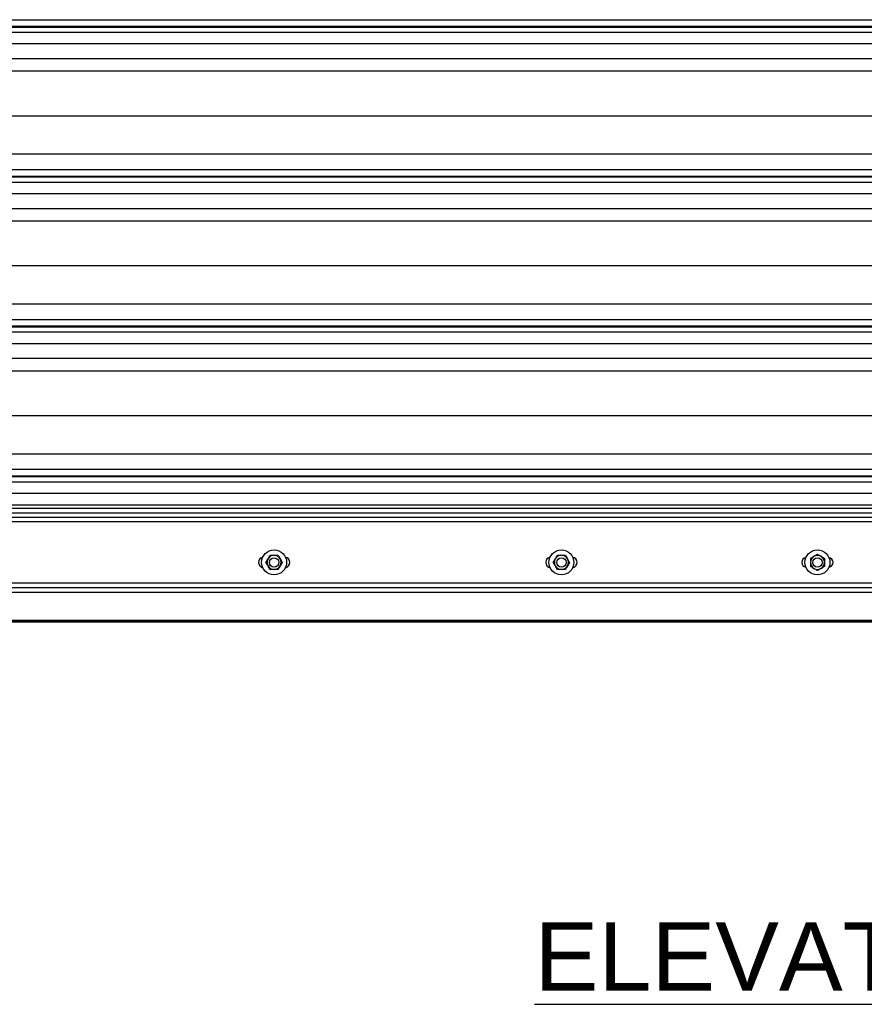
# Model space of a CAD drawing. Header units: inches. Extents: x 170 to 284, y 215 to 248.
# Tile 175 of 256: x 178.76 to 179.92, y 239.08 to 240.43. Entities that reach past the tile are written whole.
import ezdxf

# ---------------------------------------------------------------- set-up
doc = ezdxf.new("R2010")
doc.units = ezdxf.units.IN
doc.header["$LTSCALE"] = 0.25
doc.header["$MEASUREMENT"] = 0
doc.layers.add('ANNOTATIONS', color=1, linetype='Continuous')
doc.layers.add('LH BENCH MOUNT', color=7, linetype='Continuous')
doc.styles.add('ARIAL', font='arial.ttf', dxfattribs={"height": 0.09375})

msp = doc.modelspace()

# ---------------------------------------------------------------- linework, layer by layer
at = {"layer": 'LH BENCH MOUNT'}
for p, q in [((177.83703, 240.42732), (181.86935, 240.42732)), ((181.86935, 240.41784), (177.83703, 240.41784)), ((177.83703, 240.4172), (181.86935, 240.4172)), ((177.83703, 240.41018), (181.86935, 240.41018)), ((177.83703, 240.3945), (181.86935, 240.3945)), ((177.83703, 240.37411), (181.86935, 240.37411)), ((177.91358, 240.35703), (181.7928, 240.35703)), ((177.8672, 240.29564), (181.83919, 240.29564)), ((177.83703, 240.24325), (181.86935, 240.24325)), ((177.83703, 240.22188), (181.86935, 240.22188)), ((181.86935, 240.21239), (177.83703, 240.21239)), ((177.83703, 240.21175), (181.86935, 240.21175)), ((177.83703, 240.20473), (181.86935, 240.20473)), ((177.83703, 240.18905), (181.86935, 240.18905)), ((177.83703, 240.16866), (181.86935, 240.16866)), ((177.91358, 240.15158), (181.7928, 240.15158)), ((177.8672, 240.09019), (181.83919, 240.09019)), ((177.83703, 240.03781), (181.86935, 240.03781)), ((177.83703, 240.01643), (181.86935, 240.01643)), ((181.86935, 240.00694), (177.83703, 240.00694)), ((177.83703, 240.0063), (181.86935, 240.0063)), ((177.83703, 239.99928), (181.86935, 239.99928)), ((177.83703, 239.9836), (181.86935, 239.9836)), ((177.83703, 239.96321), (181.86935, 239.96321)), ((177.91358, 239.94614), (181.7928, 239.94614)), ((177.8672, 239.88474), (181.83919, 239.88474)), ((177.83703, 239.83236), (181.86935, 239.83236)), ((177.83703, 239.81098), (181.86935, 239.81098)), ((181.86935, 239.80149), (177.83703, 239.80149)), ((177.83703, 239.80086), (181.86935, 239.80086)), ((177.83703, 239.79384), (181.86935, 239.79384)), ((177.83703, 239.77815), (181.86935, 239.77815)), ((181.86935, 239.76176), (177.83703, 239.76176)), ((181.86935, 239.75718), (177.83703, 239.75718)), ((181.86935, 239.75098), (177.83703, 239.75098)), ((177.83703, 239.74537), (181.86935, 239.74537)), ((181.86935, 239.73895), (177.83703, 239.73895)), ((177.83703, 239.65549), (181.86935, 239.65549)), ((182.01039, 239.64184), (177.696, 239.64184)), ((177.82868, 239.64265), (181.87771, 239.64265)), ((177.83703, 239.64907), (181.86935, 239.64907)), ((183.78239, 239.60156), (176.04624, 239.60156)), ((182.01039, 239.60342), (177.696, 239.60342)), ((182.01039, 239.60227), (177.696, 239.60227)), ((182.01039, 239.60156), (177.696, 239.60156)), ((181.9657, 239.60343), (177.8392, 239.60343))]:
    msp.add_line(p, q, dxfattribs=at)
for centre, radius in [((179.10845, 239.68331), 0.01712), ((179.50222, 239.68331), 0.01712), ((179.85319, 239.68331), 0.01712), ((179.10845, 239.68331), 0.00642), ((179.50222, 239.68331), 0.00642), ((179.85319, 239.68331), 0.00642)]:
    msp.add_circle(centre, radius, dxfattribs=at)
for centre, radius, start, end in [((179.09454, 239.68331), 0.00749, 102.05152, 257.94848), ((179.10845, 239.68331), 0.00962, 150, 210), ((179.10845, 239.68331), 0.00962, 90, 150), ((179.10845, 239.68331), 0.00962, 30, 90), ((179.10845, 239.68331), 0.00962, 330, 30), ((179.12236, 239.68331), 0.00749, 282.05152, 77.94848), ((179.48831, 239.68331), 0.00749, 102.05152, 257.94848), ((179.50222, 239.68331), 0.00962, 150, 210), ((179.50222, 239.68331), 0.00962, 90, 150), ((179.50222, 239.68331), 0.00962, 30, 90), ((179.50222, 239.68331), 0.00962, 330, 30), ((179.51613, 239.68331), 0.00749, 282.05152, 77.94848), ((179.83821, 239.68331), 0.00642, 98.21321, 261.78679), ((179.85319, 239.68331), 0.00962, 120, 180), ((179.85319, 239.68331), 0.00962, 180, 240), ((179.85319, 239.68331), 0.00962, 60, 120), ((179.85319, 239.68331), 0.00962, 0, 60), ((179.85319, 239.68331), 0.00962, 300, 0), ((179.86817, 239.68331), 0.00642, 278.21321, 81.78679), ((179.10845, 239.68331), 0.00962, 210, 270), ((179.10845, 239.68331), 0.00962, 270, 330), ((179.50222, 239.68331), 0.00962, 210, 270), ((179.50222, 239.68331), 0.00962, 270, 330), ((179.85319, 239.68331), 0.00962, 240, 300)]:
    msp.add_arc(centre, radius, start, end, dxfattribs=at)
for points, knots in [([(179.84838, 239.69164), (179.84906, 239.69203), (179.85043, 239.69282), (179.85202, 239.69374), (179.85293, 239.69426), (179.85319, 239.69442)], [0, 0, 0, 0, 0.4057211, 0.8260994, 1, 1, 1, 1]), ([(179.85319, 239.69442), (179.85394, 239.69399), (179.85546, 239.69311), (179.85713, 239.69215), (179.85798, 239.69165), (179.85801, 239.69164)], [0, 0, 0, 0, 0.4839977, 0.9856214, 1, 1, 1, 1]), ([(179.09734, 239.68331), (179.09777, 239.68406), (179.09865, 239.68558), (179.09961, 239.68724), (179.1001, 239.68809), (179.10011, 239.68812)], [0, 0, 0, 0, 0.4839977, 0.9856214, 1, 1, 1, 1]), ([(179.10011, 239.6785), (179.09973, 239.67917), (179.09894, 239.68054), (179.09802, 239.68213), (179.09749, 239.68304), (179.09734, 239.68331)], [0, 0, 0, 0, 0.4057211, 0.8260994, 1, 1, 1, 1]), ([(179.10011, 239.68812), (179.1005, 239.68879), (179.10129, 239.69016), (179.10221, 239.69175), (179.10274, 239.69266), (179.10289, 239.69293)], [0, 0, 0, 0, 0.4057211, 0.8260994, 1, 1, 1, 1]), ([(179.10845, 239.69293), (179.10832, 239.69293), (179.10677, 239.69293), (179.10487, 239.69293), (179.10322, 239.69293), (179.10289, 239.69293)], [0, 0, 0, 0, 0.0660449, 0.8129016, 1, 1, 1, 1]), ([(179.114, 239.69293), (179.11353, 239.69293), (179.11177, 239.69293), (179.10985, 239.69293), (179.10845, 239.69293)], [0, 0, 0, 0, 0.2661568, 1, 1, 1, 1]), ([(179.114, 239.69293), (179.11443, 239.69218), (179.11531, 239.69066), (179.11627, 239.689), (179.11677, 239.68814), (179.11678, 239.68812)], [0, 0, 0, 0, 0.4839977, 0.9856214, 1, 1, 1, 1]), ([(179.11678, 239.68812), (179.11717, 239.68745), (179.11796, 239.68608), (179.11888, 239.68448), (179.1194, 239.68357), (179.11956, 239.68331)], [0, 0, 0, 0, 0.4057211, 0.8260994, 1, 1, 1, 1]), ([(179.11956, 239.68331), (179.11913, 239.68256), (179.11825, 239.68104), (179.11729, 239.67937), (179.11679, 239.67852), (179.11678, 239.6785)], [0, 0, 0, 0, 0.4839977, 0.9856214, 1, 1, 1, 1]), ([(179.49111, 239.68331), (179.49154, 239.68406), (179.49242, 239.68558), (179.49338, 239.68724), (179.49388, 239.68809), (179.49389, 239.68812)], [0, 0, 0, 0, 0.4839977, 0.9856214, 1, 1, 1, 1]), ([(179.49389, 239.6785), (179.4935, 239.67917), (179.49271, 239.68054), (179.49179, 239.68213), (179.49126, 239.68304), (179.49111, 239.68331)], [0, 0, 0, 0, 0.4057211, 0.8260994, 1, 1, 1, 1]), ([(179.49389, 239.68812), (179.49428, 239.68879), (179.49507, 239.69016), (179.49599, 239.69175), (179.49651, 239.69266), (179.49667, 239.69293)], [0, 0, 0, 0, 0.4057211, 0.8260994, 1, 1, 1, 1]), ([(179.50222, 239.69293), (179.5021, 239.69293), (179.50054, 239.69293), (179.49864, 239.69293), (179.497, 239.69293), (179.49667, 239.69293)], [0, 0, 0, 0, 0.0660449, 0.8129016, 1, 1, 1, 1]), ([(179.50778, 239.69293), (179.50731, 239.69293), (179.50554, 239.69293), (179.50363, 239.69293), (179.50222, 239.69293)], [0, 0, 0, 0, 0.2661568, 1, 1, 1, 1]), ([(179.50778, 239.69293), (179.50821, 239.69218), (179.50909, 239.69066), (179.51005, 239.689), (179.51054, 239.68814), (179.51055, 239.68812)], [0, 0, 0, 0, 0.4839977, 0.9856214, 1, 1, 1, 1]), ([(179.51055, 239.68812), (179.51094, 239.68745), (179.51173, 239.68608), (179.51265, 239.68448), (179.51318, 239.68357), (179.51333, 239.68331)], [0, 0, 0, 0, 0.4057211, 0.8260994, 1, 1, 1, 1]), ([(179.51333, 239.68331), (179.5129, 239.68256), (179.51202, 239.68104), (179.51106, 239.67937), (179.51057, 239.67852), (179.51055, 239.6785)], [0, 0, 0, 0, 0.4839977, 0.9856214, 1, 1, 1, 1]), ([(179.84357, 239.68886), (179.84432, 239.68929), (179.84584, 239.69017), (179.84751, 239.69113), (179.84836, 239.69163), (179.84838, 239.69164)], [0, 0, 0, 0, 0.4839977, 0.9856214, 1, 1, 1, 1]), ([(179.84357, 239.68886), (179.84357, 239.68839), (179.84357, 239.68663), (179.84357, 239.68471), (179.84357, 239.68331)], [0, 0, 0, 0, 0.2661568, 1, 1, 1, 1]), ([(179.84357, 239.68331), (179.84357, 239.68318), (179.84357, 239.68163), (179.84357, 239.67973), (179.84357, 239.67808), (179.84357, 239.67775)], [0, 0, 0, 0, 0.0660449, 0.8129016, 1, 1, 1, 1]), ([(179.85801, 239.69164), (179.85868, 239.69125), (179.86005, 239.69046), (179.86164, 239.68954), (179.86255, 239.68902), (179.86282, 239.68886)], [0, 0, 0, 0, 0.4057211, 0.8260994, 1, 1, 1, 1]), ([(179.86282, 239.68886), (179.86282, 239.68839), (179.86282, 239.68663), (179.86282, 239.68471), (179.86282, 239.68331)], [0, 0, 0, 0, 0.2661568, 1, 1, 1, 1]), ([(179.86282, 239.68331), (179.86282, 239.68318), (179.86282, 239.68163), (179.86282, 239.67973), (179.86282, 239.67808), (179.86282, 239.67775)], [0, 0, 0, 0, 0.0660449, 0.8129016, 1, 1, 1, 1]), ([(179.10289, 239.67369), (179.10246, 239.67443), (179.10158, 239.67596), (179.10062, 239.67762), (179.10013, 239.67847), (179.10011, 239.6785)], [0, 0, 0, 0, 0.4839977, 0.9856214, 1, 1, 1, 1]), ([(179.10845, 239.67369), (179.10832, 239.67369), (179.10677, 239.67369), (179.10487, 239.67369), (179.10322, 239.67369), (179.10289, 239.67369)], [0, 0, 0, 0, 0.0660449, 0.8129016, 1, 1, 1, 1]), ([(179.114, 239.67369), (179.11353, 239.67369), (179.11177, 239.67369), (179.10985, 239.67369), (179.10845, 239.67369)], [0, 0, 0, 0, 0.2661568, 1, 1, 1, 1]), ([(179.11678, 239.6785), (179.11639, 239.67782), (179.1156, 239.67646), (179.11468, 239.67486), (179.11416, 239.67395), (179.114, 239.67369)], [0, 0, 0, 0, 0.4057211, 0.8260994, 1, 1, 1, 1]), ([(179.49667, 239.67369), (179.49623, 239.67443), (179.49536, 239.67596), (179.4944, 239.67762), (179.4939, 239.67847), (179.49389, 239.6785)], [0, 0, 0, 0, 0.4839977, 0.9856214, 1, 1, 1, 1]), ([(179.50222, 239.67369), (179.5021, 239.67369), (179.50054, 239.67369), (179.49864, 239.67369), (179.497, 239.67369), (179.49667, 239.67369)], [0, 0, 0, 0, 0.0660449, 0.8129016, 1, 1, 1, 1]), ([(179.50778, 239.67369), (179.50731, 239.67369), (179.50554, 239.67369), (179.50363, 239.67369), (179.50222, 239.67369)], [0, 0, 0, 0, 0.2661568, 1, 1, 1, 1]), ([(179.51055, 239.6785), (179.51017, 239.67782), (179.50938, 239.67646), (179.50845, 239.67486), (179.50793, 239.67395), (179.50778, 239.67369)], [0, 0, 0, 0, 0.4057211, 0.8260994, 1, 1, 1, 1]), ([(179.84838, 239.67498), (179.84771, 239.67536), (179.84634, 239.67615), (179.84475, 239.67707), (179.84384, 239.6776), (179.84357, 239.67775)], [0, 0, 0, 0, 0.4057211, 0.8260994, 1, 1, 1, 1]), ([(179.85319, 239.6722), (179.85245, 239.67263), (179.85092, 239.67351), (179.84926, 239.67447), (179.84841, 239.67496), (179.84838, 239.67498)], [0, 0, 0, 0, 0.4839977, 0.9856214, 1, 1, 1, 1]), ([(179.85801, 239.67498), (179.85733, 239.67459), (179.85596, 239.6738), (179.85437, 239.67288), (179.85346, 239.67235), (179.85319, 239.6722)], [0, 0, 0, 0, 0.4057211, 0.8260994, 1, 1, 1, 1]), ([(179.86282, 239.67775), (179.86207, 239.67732), (179.86055, 239.67644), (179.85888, 239.67548), (179.85803, 239.67499), (179.85801, 239.67498)], [0, 0, 0, 0, 0.4839977, 0.9856214, 1, 1, 1, 1])]:
    msp.add_open_spline(points, degree=3, knots=knots, dxfattribs=at)

# ---------------------------------------------------------------- texts
at = {"layer": 'ANNOTATIONS', "insert": (179.83306, 239.18997), "char_height": 0.09375, "width": 3.0834986, "attachment_point": 2, "style": 'ARIAL'}
msp.add_mtext('{\\LELEVATION}', dxfattribs=at)

doc.saveas('drawing.dxf')
